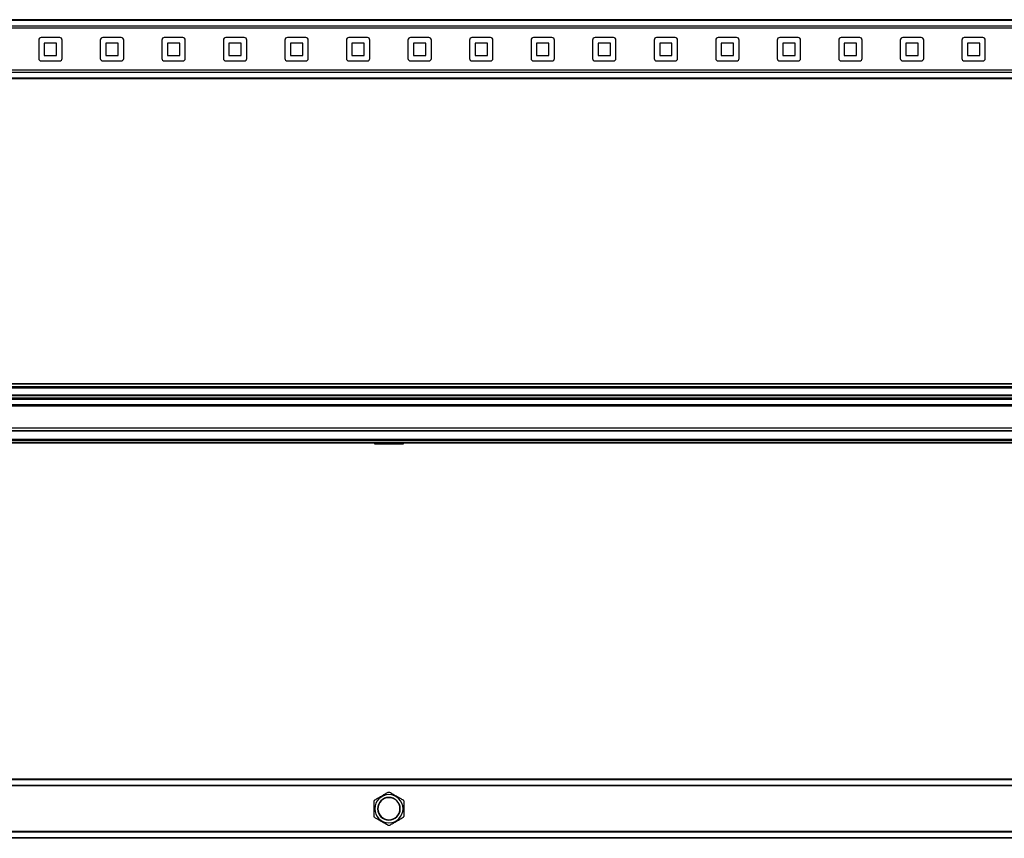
# Model space of a CAD drawing. Header units: millimetres. Extents: x -741 to 2848, y 394 to 730.
# Tile 8 of 15: x 59 to 459, y 396 to 729. Entities that reach past the tile are written whole.
import ezdxf

# ---------------------------------------------------------------- set-up
doc = ezdxf.new("R2010")
doc.units = ezdxf.units.MM

# ---------------------------------------------------------------- blocks, each defined once
blk = doc.blocks.new('Drawing View1')
at = {"color": 7, "linetype": 'Continuous', "lineweight": 25}
for p, q in [((-2, 15.5), (-1198, 15.5)), ((-2, 15.21), (-1198, 15.21)), ((-2, 12.9), (-1198, 12.9)), ((-2, 12.05), (-1198, 12.05)), ((-733.75, 8.25), (-741.25, 8.25)), ((-708.75, 8.25), (-716.25, 8.25)), ((-683.75, 8.25), (-691.25, 8.25)), ((-658.75, 8.25), (-666.25, 8.25)), ((-633.75, 8.25), (-641.25, 8.25)), ((-608.75, 8.25), (-616.25, 8.25)), ((-583.75, 8.25), (-591.25, 8.25)), ((-558.75, 8.25), (-566.25, 8.25)), ((-533.75, 8.25), (-541.25, 8.25)), ((-508.75, 8.25), (-516.25, 8.25)), ((-483.75, 8.25), (-491.25, 8.25)), ((-458.75, 8.25), (-466.25, 8.25)), ((-433.75, 8.25), (-441.25, 8.25)), ((-408.75, 8.25), (-416.25, 8.25)), ((-383.75, 8.25), (-391.25, 8.25)), ((-358.75, 8.25), (-366.25, 8.25)), ((-742.25, 7.25), (-742.25, -0.25)), ((-740, 6), (-740, 1)), ((-735, 6), (-740, 6)), ((-735, 1), (-735, 6)), ((-732.75, -0.25), (-732.75, 7.25)), ((-717.25, 7.25), (-717.25, -0.25)), ((-710, 6), (-715, 6)), ((-715, 6), (-715, 1)), ((-710, 1), (-710, 6)), ((-707.75, -0.25), (-707.75, 7.25)), ((-692.25, 7.25), (-692.25, -0.25)), ((-685, 6), (-690, 6)), ((-690, 6), (-690, 1)), ((-685, 1), (-685, 6)), ((-682.75, -0.25), (-682.75, 7.25)), ((-667.25, 7.25), (-667.25, -0.25)), ((-665, 6), (-665, 1)), ((-660, 6), (-665, 6)), ((-660, 1), (-660, 6)), ((-657.75, -0.25), (-657.75, 7.25)), ((-642.25, 7.25), (-642.25, -0.25)), ((-640, 6), (-640, 1)), ((-635, 6), (-640, 6)), ((-635, 1), (-635, 6)), ((-632.75, -0.25), (-632.75, 7.25)), ((-617.25, 7.25), (-617.25, -0.25)), ((-615, 6), (-615, 1)), ((-610, 6), (-615, 6)), ((-610, 1), (-610, 6)), ((-607.75, -0.25), (-607.75, 7.25)), ((-592.25, 7.25), (-592.25, -0.25)), ((-590, 6), (-590, 1)), ((-585, 6), (-590, 6)), ((-585, 1), (-585, 6)), ((-582.75, -0.25), (-582.75, 7.25)), ((-567.25, 7.25), (-567.25, -0.25)), ((-565, 6), (-565, 1)), ((-560, 6), (-565, 6)), ((-560, 1), (-560, 6)), ((-557.75, -0.25), (-557.75, 7.25)), ((-542.25, 7.25), (-542.25, -0.25)), ((-535, 6), (-540, 6)), ((-540, 6), (-540, 1)), ((-535, 1), (-535, 6)), ((-532.75, -0.25), (-532.75, 7.25)), ((-517.25, 7.25), (-517.25, -0.25)), ((-515, 6), (-515, 1)), ((-510, 6), (-515, 6)), ((-510, 1), (-510, 6)), ((-507.75, -0.25), (-507.75, 7.25)), ((-492.25, 7.25), (-492.25, -0.25)), ((-490, 6), (-490, 1)), ((-485, 6), (-490, 6)), ((-485, 1), (-485, 6)), ((-482.75, -0.25), (-482.75, 7.25)), ((-467.25, 7.25), (-467.25, -0.25)), ((-460, 6), (-465, 6)), ((-465, 6), (-465, 1)), ((-460, 1), (-460, 6)), ((-457.75, -0.25), (-457.75, 7.25)), ((-442.25, 7.25), (-442.25, -0.25)), ((-440, 6), (-440, 1)), ((-435, 6), (-440, 6)), ((-435, 1), (-435, 6)), ((-432.75, -0.25), (-432.75, 7.25)), ((-417.25, 7.25), (-417.25, -0.25)), ((-415, 6), (-415, 1)), ((-410, 6), (-415, 6)), ((-410, 1), (-410, 6)), ((-407.75, -0.25), (-407.75, 7.25)), ((-392.25, 7.25), (-392.25, -0.25)), ((-390, 6), (-390, 1)), ((-385, 6), (-390, 6)), ((-385, 1), (-385, 6)), ((-382.75, -0.25), (-382.75, 7.25)), ((-367.25, 7.25), (-367.25, -0.25)), ((-365, 6), (-365, 1)), ((-360, 6), (-365, 6)), ((-360, 1), (-360, 6)), ((-357.75, -0.25), (-357.75, 7.25)), ((-740, 1), (-735, 1)), ((-715, 1), (-710, 1)), ((-690, 1), (-685, 1)), ((-665, 1), (-660, 1)), ((-640, 1), (-635, 1)), ((-615, 1), (-610, 1)), ((-590, 1), (-585, 1)), ((-565, 1), (-560, 1)), ((-540, 1), (-535, 1)), ((-515, 1), (-510, 1)), ((-490, 1), (-485, 1)), ((-465, 1), (-460, 1)), ((-440, 1), (-435, 1)), ((-415, 1), (-410, 1)), ((-390, 1), (-385, 1)), ((-365, 1), (-360, 1)), ((-741.25, -1.25), (-733.75, -1.25)), ((-716.25, -1.25), (-708.75, -1.25)), ((-691.25, -1.25), (-683.75, -1.25)), ((-666.25, -1.25), (-658.75, -1.25)), ((-641.25, -1.25), (-633.75, -1.25)), ((-616.25, -1.25), (-608.75, -1.25)), ((-591.25, -1.25), (-583.75, -1.25)), ((-566.25, -1.25), (-558.75, -1.25)), ((-541.25, -1.25), (-533.75, -1.25)), ((-516.25, -1.25), (-508.75, -1.25)), ((-491.25, -1.25), (-483.75, -1.25)), ((-466.25, -1.25), (-458.75, -1.25)), ((-441.25, -1.25), (-433.75, -1.25)), ((-416.25, -1.25), (-408.75, -1.25)), ((-391.25, -1.25), (-383.75, -1.25)), ((-366.25, -1.25), (-358.75, -1.25)), ((-2, -5.06), (-1198, -5.06)), ((-2, -5.9), (-1198, -5.9)), ((-2, -8.21), (-1198, -8.21)), ((-2, -8.5), (-1198, -8.5))]:
    blk.add_line(p, q, dxfattribs=at)
for centre, start, end in [((-741.25, 7.25), 90, 180), ((-733.75, 7.25), 0, 90), ((-716.25, 7.25), 90, 180), ((-708.75, 7.25), 0, 90), ((-691.25, 7.25), 90, 180), ((-683.75, 7.25), 0, 90), ((-666.25, 7.25), 90, 180), ((-658.75, 7.25), 0, 90), ((-641.25, 7.25), 90, 180), ((-633.75, 7.25), 0, 90), ((-616.25, 7.25), 90, 180), ((-608.75, 7.25), 0, 90), ((-591.25, 7.25), 90, 180), ((-583.75, 7.25), 0, 90), ((-566.25, 7.25), 90, 180), ((-558.75, 7.25), 0, 90), ((-541.25, 7.25), 90, 180), ((-533.75, 7.25), 0, 90), ((-516.25, 7.25), 90, 180), ((-508.75, 7.25), 0, 90), ((-491.25, 7.25), 90, 180), ((-483.75, 7.25), 0, 90), ((-466.25, 7.25), 90, 180), ((-458.75, 7.25), 0, 90), ((-441.25, 7.25), 90, 180), ((-433.75, 7.25), 0, 90), ((-416.25, 7.25), 90, 180), ((-408.75, 7.25), 0, 90), ((-391.25, 7.25), 90, 180), ((-383.75, 7.25), 0, 90), ((-366.25, 7.25), 90, 180), ((-358.75, 7.25), 0, 90), ((-741.25, -0.25), 180, 270), ((-733.75, -0.25), 270, 0), ((-716.25, -0.25), 180, 270), ((-708.75, -0.25), 270, 0), ((-691.25, -0.25), 180, 270), ((-683.75, -0.25), 270, 0), ((-666.25, -0.25), 180, 270), ((-658.75, -0.25), 270, 0), ((-641.25, -0.25), 180, 270), ((-633.75, -0.25), 270, 0), ((-616.25, -0.25), 180, 270), ((-608.75, -0.25), 270, 0), ((-591.25, -0.25), 180, 270), ((-583.75, -0.25), 270, 0), ((-566.25, -0.25), 180, 270), ((-558.75, -0.25), 270, 0), ((-541.25, -0.25), 180, 270), ((-533.75, -0.25), 270, 0), ((-516.25, -0.25), 180, 270), ((-508.75, -0.25), 270, 0), ((-491.25, -0.25), 180, 270), ((-483.75, -0.25), 270, 0), ((-466.25, -0.25), 180, 270), ((-458.75, -0.25), 270, 0), ((-441.25, -0.25), 180, 270), ((-433.75, -0.25), 270, 0), ((-416.25, -0.25), 180, 270), ((-408.75, -0.25), 270, 0), ((-391.25, -0.25), 180, 270), ((-383.75, -0.25), 270, 0), ((-366.25, -0.25), 180, 270), ((-358.75, -0.25), 270, 0)]:
    blk.add_arc(centre, 1, start, end, dxfattribs=at)
blk = doc.blocks.new('Drawing View2')
at = {"color": 7, "linetype": 'Continuous', "lineweight": 25}
for p, q in [((1021.93, 30.95), (-174.07, 30.95)), ((1021.93, 30.76), (-174.07, 30.76)), ((1021.93, 29.69), (-174.07, 29.69)), ((1021.93, 29.23), (-174.07, 29.23)), ((1021.93, 26.29), (-174.07, 26.29)), ((1021.93, 26.04), (-174.07, 26.04)), ((1021.93, 25.14), (-174.07, 25.14)), ((1021.93, 24.89), (-174.07, 24.89)), ((1021.93, 24.8), (-174.07, 24.8)), ((1021.93, 24.55), (-174.07, 24.55)), ((1021.93, 22.43), (-174.07, 22.43)), ((1021.93, 22.18), (-174.07, 22.18)), ((1021.93, 22.09), (-174.07, 22.09)), ((1021.93, 21.84), (-174.07, 21.84)), ((1021.93, 12.87), (-174.07, 12.87)), ((1021.93, 11.87), (-174.07, 11.87)), ((1021.93, 11.67), (-174.07, 11.67)), ((913.93, 8.27), (-66.07, 8.27)), ((913.93, 8.07), (-66.07, 8.07)), ((913.93, 7.87), (-66.07, 7.87)), ((913.93, 7.07), (-66.07, 7.07)), ((913.93, 6.87), (-66.07, 6.87)), ((418.19, 6.57), (429.67, 6.57))]:
    blk.add_line(p, q, dxfattribs=at)
for centre, start, end in [((420.56, 10.31), 233.5201, 237.5967), ((427.29, 10.31), 302.4033, 306.4799)]:
    blk.add_arc(centre, 4.43, start, end, dxfattribs=at)
blk = doc.blocks.new('Drawing View3')
at = {"color": 7, "linetype": 'Continuous', "lineweight": 25}
for p, q in [((980, 15.5), (0, 15.5)), ((980, 15.3), (0, 15.3)), ((980, 12.95), (0, 12.95)), ((980, 12.75), (0, 12.75)), ((484, 3.5), (484.26, 3.5)), ((496, 3.5), (495.74, 3.5)), ((980, -5.75), (0, -5.75)), ((980, -5.95), (0, -5.95)), ((980, -8.3), (0, -8.3)), ((980, -8.5), (0, -8.5))]:
    blk.add_line(p, q, dxfattribs=at)
for radius, start, end in [(5.74, 0, 180), (4.6, 90, 270), (4.6, 270, 90), (4.5, 90, 270), (4.5, 270, 90), (5.74, 180, 0)]:
    blk.add_arc((490, 3.5), radius, start, end, dxfattribs=at)
for points, knots in [([(484.26, 7.11), (484.75, 7.4), (485.73, 7.96), (487.23, 8.83), (488.59, 9.62), (489.36, 10.06), (489.74, 10.28)], [0, 0, 0, 0, 0.2794349, 0.5587706, 0.7789976, 1, 1, 1, 1]), ([(489.74, 10.28), (489.84, 10.28), (490.01, 10.28), (490.18, 10.28), (490.26, 10.28)], [0, 0, 0, 0, 0.559988, 1, 1, 1, 1]), ([(490.26, 10.28), (490.75, 9.99), (491.74, 9.42), (493.24, 8.56), (494.6, 7.77), (495.36, 7.33), (495.74, 7.11)], [0, 0, 0, 0, 0.281823, 0.561978, 0.78084, 1, 1, 1, 1]), ([(484, 6.66), (484.05, 6.75), (484.14, 6.9), (484.22, 7.05), (484.26, 7.11)], [0, 0, 0, 0, 0.55998, 1, 1, 1, 1]), ([(484, 3.5), (484, 4.12), (484, 5.22), (484, 6.22), (484, 6.66)], [0, 0, 0, 0, 0.559405, 1, 1, 1, 1]), ([(495.74, 7.11), (495.79, 7.03), (495.88, 6.88), (495.96, 6.73), (496, 6.66)], [0, 0, 0, 0, 0.559996, 1, 1, 1, 1]), ([(496, 6.66), (496, 6.1), (496, 5.08), (496, 3.98), (496, 3.5)], [0, 0, 0, 0, 0.560089, 1, 1, 1, 1]), ([(484, 0.34), (484, 0.9), (484, 1.92), (484, 3.02), (484, 3.5)], [0, 0, 0, 0, 0.560089, 1, 1, 1, 1]), ([(484.26, -0.11), (484.21, -0.03), (484.12, 0.12), (484.04, 0.27), (484, 0.34)], [0, 0, 0, 0, 0.559996, 1, 1, 1, 1]), ([(496, 0.34), (495.95, 0.25), (495.86, 0.1), (495.78, -0.05), (495.74, -0.11)], [0, 0, 0, 0, 0.55998, 1, 1, 1, 1]), ([(496, 3.5), (496, 2.88), (496, 1.78), (496, 0.78), (496, 0.34)], [0, 0, 0, 0, 0.559405, 1, 1, 1, 1]), ([(489.74, -3.28), (489.25, -2.99), (488.26, -2.42), (486.76, -1.56), (485.4, -0.77), (484.64, -0.33), (484.26, -0.11)], [0, 0, 0, 0, 0.281823, 0.561978, 0.78084, 1, 1, 1, 1]), ([(490.26, -3.28), (490.16, -3.28), (489.99, -3.28), (489.82, -3.28), (489.74, -3.28)], [0, 0, 0, 0, 0.559988, 1, 1, 1, 1]), ([(495.74, -0.11), (495.25, -0.4), (494.27, -0.96), (492.77, -1.83), (491.41, -2.62), (490.64, -3.06), (490.26, -3.28)], [0, 0, 0, 0, 0.279435, 0.558771, 0.778998, 1, 1, 1, 1])]:
    blk.add_open_spline(points, degree=3, knots=knots, dxfattribs=at)

msp = doc.modelspace()

# ---------------------------------------------------------------- block references
at = {"color": 7, "linetype": 'Continuous', "lineweight": 25}
for name, p in [('Drawing View1', (808.72, 713.1)), ('Drawing View2', (-215.21, 549.78)), ('Drawing View3', (-281.28, 404.62))]:
    msp.add_blockref(name, p, dxfattribs=at)

doc.saveas('drawing.dxf')
